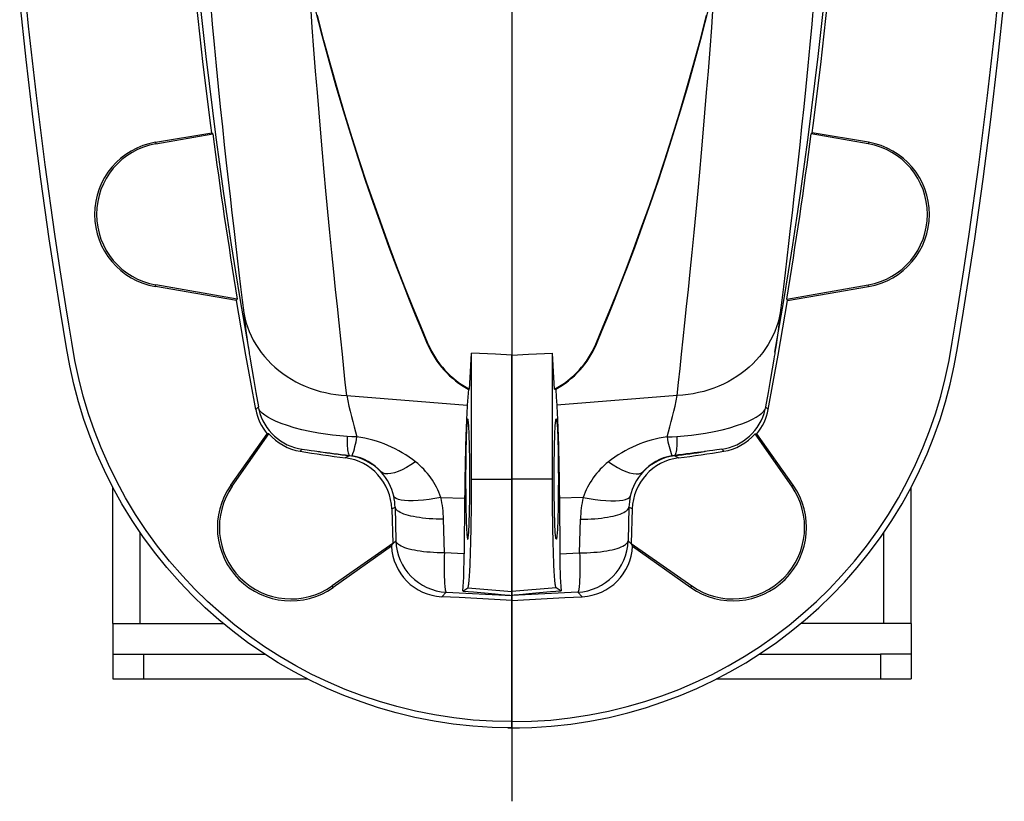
# Model space of a CAD drawing. Extents: x -1506 to 946, y -784 to 3315.
# Tile 1 of 7: x -1461 to -980, y -784 to -402. Entities that reach past the tile are written whole.
import ezdxf

# ---------------------------------------------------------------- set-up
doc = ezdxf.new("R2010")
doc.units = 0
doc.layers.get('0').update_dxf_attribs({"linetype": 'CONTINUOUS'})

# ---------------------------------------------------------------- blocks, each defined once
blk = doc.blocks.new('SW_CENTERMARKSYMBOL_1')
at = {"color": 0, "linetype": 'CONTINUOUS'}
blk.add_line((0, -87.5), (0, -724.44), dxfattribs=at)

msp = doc.modelspace()

# ---------------------------------------------------------------- linework, layer by layer
at = {"color": 7, "linetype": 'CONTINUOUS'}
for p, q in [((-1220.25, -332.5), (-1220.25, -566.27)), ((-1394.46, -462.26), (-1366.96, -457.57)), ((-1394.32, -463.03), (-1366.47, -458.12)), ((-1366.47, -458.12), (-1366.96, -457.57)), ((-1074.03, -458.12), (-1073.53, -457.57)), ((-1046.17, -463.03), (-1074.03, -458.12)), ((-1046.03, -462.26), (-1073.53, -457.57)), ((-1394.46, -462.26), (-1394.32, -463.03)), ((-1046.03, -462.26), (-1046.17, -463.03)), ((-1394.47, -532.8), (-1394.32, -531.97)), ((-1354.49, -538.99), (-1394.32, -531.97)), ((-1086, -538.99), (-1046.17, -531.97)), ((-1046.02, -532.8), (-1046.17, -531.97)), ((-1354.83, -539.59), (-1354.49, -538.99)), ((-1085.66, -539.59), (-1086, -538.99)), ((-1261.47, -560.99), (-1261.23, -560.88)), ((-1179.02, -560.99), (-1179.27, -560.88)), ((-1240.01, -626.91), (-1240.01, -565.36)), ((-1220.25, -626.91), (-1220.25, -566.27)), ((-1200.49, -626.91), (-1200.49, -565.36)), ((-1301.01, -586.12), (-1242.09, -590.71)), ((-1240.98, -582.95), (-1241.58, -582.98)), ((-1199.52, -582.95), (-1198.91, -582.98)), ((-1139.48, -586.12), (-1198.4, -590.71)), ((-1357.63, -629.93), (-1339.84, -604.77)), ((-1356.92, -630.43), (-1339.01, -604.85)), ((-1339.01, -604.85), (-1339.84, -604.77)), ((-1101.49, -604.85), (-1100.65, -604.77)), ((-1083.58, -630.43), (-1101.49, -604.85)), ((-1082.87, -629.93), (-1100.65, -604.77)), ((-1323.71, -613.32), (-1322.72, -612.35)), ((-1299.64, -615.33), (-1299.82, -615.5)), ((-1299.82, -615.5), (-1299.82, -615.5)), ((-1299.64, -615.33), (-1298.33, -615.52)), ((-1140.86, -615.33), (-1142.16, -615.52)), ((-1140.86, -615.33), (-1140.68, -615.5)), ((-1140.68, -615.5), (-1140.67, -615.5)), ((-1116.78, -613.32), (-1117.77, -612.35)), ((-1357.63, -629.93), (-1356.92, -630.43)), ((-1240.01, -626.91), (-1220.25, -626.91)), ((-1220.25, -681.89), (-1220.25, -626.91)), ((-1200.49, -626.91), (-1220.25, -626.91)), ((-1082.87, -629.93), (-1083.58, -630.43)), ((-1415.25, -697.5), (-1415.25, -630.98)), ((-1025.25, -697.5), (-1025.25, -630.98)), ((-1255.03, -635.91), (-1243.38, -636.17)), ((-1243.38, -636.17), (-1243.64, -663.46)), ((-1185.46, -635.91), (-1197.11, -636.17)), ((-1197.11, -636.17), (-1196.86, -663.46)), ((-1279, -641.53), (-1277.39, -640.64)), ((-1279, -641.53), (-1278.47, -658.38)), ((-1277.39, -640.64), (-1276.99, -657.09)), ((-1163.1, -640.64), (-1163.5, -657.09)), ((-1161.49, -641.53), (-1163.1, -640.64)), ((-1161.49, -641.53), (-1162.02, -658.38)), ((-1253.28, -662.97), (-1253.68, -646.52)), ((-1187.21, -662.97), (-1186.82, -646.52)), ((-1401.9, -697.5), (-1401.9, -653.01)), ((-1038.59, -697.5), (-1038.59, -653.01)), ((-1278.47, -658.38), (-1308.17, -679.17)), ((-1279.12, -659.68), (-1278.63, -658.7)), ((-1276.99, -657.09), (-1278.63, -658.7)), ((-1278.63, -658.7), (-1278.47, -658.38)), ((-1163.5, -657.09), (-1161.86, -658.7)), ((-1161.86, -658.7), (-1162.02, -658.38)), ((-1162.02, -658.38), (-1132.32, -679.17)), ((-1161.37, -659.68), (-1161.86, -658.7)), ((-1279.12, -659.68), (-1307.67, -679.88)), ((-1243.64, -663.46), (-1253.28, -662.97)), ((-1196.86, -663.46), (-1187.21, -662.97)), ((-1161.37, -659.68), (-1132.82, -679.88)), ((-1307.67, -679.88), (-1308.17, -679.17)), ((-1254.6, -684.41), (-1252.37, -682.23)), ((-1252.37, -682.23), (-1220.25, -683.85)), ((-1244.26, -681.63), (-1241.82, -680)), ((-1241.82, -680), (-1220.25, -681.89)), ((-1198.68, -680), (-1220.25, -681.89)), ((-1220.25, -683.85), (-1220.25, -681.89)), ((-1188.12, -682.23), (-1220.25, -683.85)), ((-1196.23, -681.63), (-1198.68, -680)), ((-1185.89, -684.41), (-1188.12, -682.23)), ((-1132.82, -679.88), (-1132.32, -679.17)), ((-1220.25, -686.2), (-1220.25, -683.85)), ((-1220.25, -745.5), (-1220.25, -686.2)), ((-1415.25, -697.5), (-1415.25, -712.5)), ((-1415.25, -697.5), (-1361.34, -697.5)), ((-1025.25, -697.5), (-1079.15, -697.5)), ((-1025.25, -697.5), (-1025.25, -712.5)), ((-1415.25, -712.5), (-1400.25, -712.5)), ((-1415.25, -712.5), (-1415.25, -724.5)), ((-1400.25, -712.5), (-1341.09, -712.5)), ((-1400.25, -712.5), (-1400.25, -724.5)), ((-1099.4, -712.5), (-1040.25, -712.5)), ((-1025.25, -712.5), (-1040.25, -712.5)), ((-1040.25, -712.5), (-1040.25, -724.5)), ((-1025.25, -712.5), (-1025.25, -724.5)), ((-1415.25, -724.5), (-1400.25, -724.5)), ((-1400.25, -724.5), (-1320.39, -724.5)), ((-1120.11, -724.5), (-1040.25, -724.5)), ((-1040.25, -724.5), (-1025.25, -724.5)), ((-1220.25, -748.5), (-1220.25, -745.5))]:
    msp.add_line(p, q, dxfattribs=at)
for points in [[(-1220.25, -745.5), (-1229.8, -745.3), (-1239.3, -744.69), (-1248.73, -743.66), (-1258.09, -742.22), (-1267.37, -740.38), (-1276.53, -738.15), (-1285.07, -735.68), (-1293.5, -732.87), (-1301.81, -729.71), (-1309.98, -726.21), (-1318.02, -722.37), (-1325.9, -718.2), (-1333.62, -713.7), (-1341.17, -708.88), (-1348.51, -703.75), (-1355.64, -698.32), (-1362.42, -692.7), (-1368.97, -686.81), (-1375.27, -680.66), (-1381.31, -674.26), (-1387.53, -667.1), (-1393.42, -659.68), (-1398.97, -652.03), (-1404.18, -644.16), (-1409.04, -636.08), (-1413.53, -627.8), (-1417.44, -619.81), (-1421.01, -611.67), (-1424.26, -603.38), (-1427.16, -594.95), (-1429.73, -586.38), (-1431.94, -577.69), (-1433.79, -568.89), (-1435.35, -560.01), (-1436.83, -551.11), (-1438.28, -542.2), (-1441.04, -524.7), (-1443.67, -507.17), (-1448.39, -473.34), (-1452.66, -439.45), (-1456.46, -405.51), (-1459.8, -371.53)], [(-1220.25, -745.5), (-1210.7, -745.3), (-1201.2, -744.69), (-1191.76, -743.66), (-1182.4, -742.22), (-1173.13, -740.38), (-1163.96, -738.15), (-1155.42, -735.68), (-1146.99, -732.87), (-1138.69, -729.71), (-1130.51, -726.21), (-1122.48, -722.37), (-1114.59, -718.2), (-1106.87, -713.7), (-1099.33, -708.88), (-1091.98, -703.75), (-1084.85, -698.32), (-1078.07, -692.7), (-1071.52, -686.81), (-1065.23, -680.66), (-1059.19, -674.26), (-1052.97, -667.1), (-1047.07, -659.68), (-1041.52, -652.03), (-1036.31, -644.16), (-1031.46, -636.08), (-1026.96, -627.8), (-1023.06, -619.81), (-1019.48, -611.67), (-1016.24, -603.38), (-1013.33, -594.95), (-1010.77, -586.38), (-1008.55, -577.69), (-1006.71, -568.89), (-1005.14, -560.01), (-1003.66, -551.11), (-1002.21, -542.2), (-999.46, -524.7), (-996.83, -507.17), (-992.1, -473.34), (-987.84, -439.45), (-984.04, -405.51), (-980.7, -371.53)], [(-1261.47, -560.99), (-1264.37, -554.04), (-1267.32, -546.85), (-1270.3, -539.43), (-1273.31, -531.79), (-1276.35, -523.93), (-1280.21, -513.67), (-1284.08, -503.06), (-1287.94, -492.13), (-1291.79, -480.88), (-1295.44, -469.81), (-1299.05, -458.46), (-1302.61, -446.84), (-1306.1, -434.96), (-1309.56, -422.66), (-1312.94, -410.1), (-1316.21, -397.29), (-1319.38, -384.25)], [(-1301.01, -586.12), (-1301.69, -579.67), (-1302.4, -572.89), (-1303.14, -565.78), (-1303.92, -558.35), (-1304.73, -550.6), (-1305.57, -542.54), (-1306.42, -534.18), (-1307.3, -525.53), (-1308.24, -516.11), (-1309.2, -506.38), (-1310.17, -496.34), (-1311.14, -486.02), (-1311.99, -476.81), (-1312.84, -467.38), (-1313.68, -457.75), (-1314.52, -447.92), (-1315.35, -437.91), (-1316.19, -427.54), (-1317.01, -416.98), (-1317.82, -406.23), (-1318.61, -395.32), (-1319.38, -384.25)], [(-1179.02, -560.99), (-1176.12, -554.04), (-1173.17, -546.85), (-1170.19, -539.43), (-1167.18, -531.79), (-1164.15, -523.93), (-1160.29, -513.67), (-1156.42, -503.06), (-1152.55, -492.13), (-1148.71, -480.88), (-1145.05, -469.81), (-1141.44, -458.46), (-1137.89, -446.84), (-1134.39, -434.96), (-1130.93, -422.66), (-1127.56, -410.1), (-1124.28, -397.29), (-1121.12, -384.25)], [(-1139.48, -586.12), (-1138.81, -579.67), (-1138.1, -572.89), (-1137.35, -565.78), (-1136.57, -558.35), (-1135.76, -550.6), (-1134.93, -542.54), (-1134.07, -534.18), (-1133.19, -525.53), (-1132.25, -516.11), (-1131.29, -506.38), (-1130.33, -496.34), (-1129.35, -486.02), (-1128.51, -476.81), (-1127.66, -467.38), (-1126.81, -457.75), (-1125.97, -447.92), (-1125.14, -437.91), (-1124.3, -427.54), (-1123.48, -416.98), (-1122.68, -406.23), (-1121.89, -395.32), (-1121.12, -384.25)], [(-1220.25, -748.5), (-1229.86, -748.3), (-1239.42, -747.69), (-1248.92, -746.66), (-1258.34, -745.22), (-1267.68, -743.39), (-1276.91, -741.15), (-1285.51, -738.69), (-1294, -735.87), (-1302.37, -732.72), (-1310.6, -729.22), (-1318.7, -725.38), (-1326.65, -721.22), (-1334.44, -716.72), (-1342.05, -711.9), (-1349.47, -706.76), (-1356.67, -701.33), (-1363.52, -695.71), (-1370.14, -689.81), (-1376.52, -683.66), (-1382.63, -677.26), (-1388.94, -670.08), (-1394.92, -662.66), (-1400.57, -654.99), (-1405.86, -647.11), (-1410.81, -639.01), (-1415.4, -630.71), (-1419.39, -622.7), (-1423.06, -614.54), (-1426.4, -606.23), (-1429.4, -597.77), (-1432.05, -589.17), (-1434.37, -580.46), (-1436.33, -571.63), (-1437.94, -562.7), (-1439.44, -553.74), (-1440.91, -544.78), (-1443.69, -527.16), (-1446.35, -509.53), (-1450.48, -480.35), (-1454.26, -451.12), (-1457.7, -421.86), (-1460.8, -392.56)], [(-1366.96, -457.57), (-1367.41, -454.08), (-1371.08, -424.21), (-1374.39, -394.3)], [(-1367.62, -394.16), (-1366.7, -404.45), (-1365.77, -414.55), (-1364.78, -424.93), (-1363.78, -435.08), (-1362.78, -445), (-1361.77, -454.66), (-1360.82, -463.57), (-1359.88, -472.24), (-1358.95, -480.67), (-1358.02, -488.85), (-1357.12, -496.77), (-1356.23, -504.43), (-1355.36, -511.82), (-1354.52, -518.93), (-1353.67, -526.11), (-1352.85, -532.97), (-1352.07, -539.51), (-1351.34, -545.71)], [(-1220.25, -748.5), (-1210.63, -748.3), (-1201.07, -747.69), (-1191.57, -746.66), (-1182.15, -745.22), (-1172.82, -743.39), (-1163.58, -741.15), (-1154.98, -738.69), (-1146.5, -735.87), (-1138.13, -732.72), (-1129.89, -729.22), (-1121.79, -725.38), (-1113.84, -721.22), (-1106.05, -716.72), (-1098.44, -711.9), (-1091.03, -706.76), (-1083.82, -701.33), (-1076.97, -695.71), (-1070.35, -689.81), (-1063.98, -683.66), (-1057.86, -677.26), (-1051.55, -670.08), (-1045.57, -662.66), (-1039.93, -654.99), (-1034.63, -647.11), (-1029.68, -639.01), (-1025.09, -630.71), (-1021.1, -622.7), (-1017.43, -614.54), (-1014.1, -606.23), (-1011.1, -597.77), (-1008.44, -589.17), (-1006.13, -580.46), (-1004.17, -571.63), (-1002.55, -562.7), (-1001.06, -553.74), (-999.59, -544.78), (-996.8, -527.16), (-994.14, -509.53), (-990.01, -480.35), (-986.23, -451.12), (-982.79, -421.86), (-979.69, -392.56)], [(-1072.88, -394.16), (-1073.79, -404.45), (-1074.72, -414.55), (-1075.71, -424.93), (-1076.71, -435.08), (-1077.71, -445), (-1078.72, -454.66), (-1079.67, -463.57), (-1080.61, -472.24), (-1081.55, -480.67), (-1082.47, -488.85), (-1083.38, -496.77), (-1084.27, -504.43), (-1085.13, -511.82), (-1085.97, -518.93), (-1086.83, -526.11), (-1087.64, -532.97), (-1088.42, -539.51), (-1089.16, -545.71)], [(-1073.53, -457.57), (-1073.08, -454.08), (-1069.41, -424.21), (-1066.11, -394.3)], [(-1261.23, -560.88), (-1264.85, -552.2), (-1268.53, -543.19), (-1272.25, -533.87), (-1275.98, -524.24), (-1279.77, -514.19), (-1283.57, -503.84), (-1287.35, -493.19), (-1291.11, -482.26), (-1294.76, -471.27), (-1298.36, -460.02), (-1301.91, -448.51), (-1305.39, -436.75), (-1308.8, -424.75), (-1312.12, -412.51), (-1315.34, -400.05)], [(-1179.27, -560.88), (-1175.64, -552.2), (-1171.96, -543.19), (-1168.25, -533.87), (-1164.51, -524.24), (-1160.72, -514.19), (-1156.92, -503.84), (-1153.14, -493.19), (-1149.39, -482.26), (-1145.74, -471.27), (-1142.13, -460.02), (-1138.58, -448.51), (-1135.1, -436.75), (-1131.7, -424.75), (-1128.38, -412.51), (-1125.15, -400.05)], [(-1354.83, -539.59), (-1374.67, -536.19), (-1394.47, -532.8)], [(-1085.66, -539.59), (-1065.83, -536.19), (-1046.02, -532.8)], [(-1345.44, -592.91), (-1347.9, -579.61), (-1350.28, -566.29), (-1352.59, -552.95), (-1354.83, -539.59)], [(-1095.05, -592.91), (-1092.6, -579.61), (-1090.22, -566.29), (-1087.9, -552.95), (-1085.66, -539.59)], [(-1351.34, -545.71), (-1350.85, -548.01), (-1350.25, -550.28), (-1349.52, -552.53), (-1348.68, -554.74), (-1347.72, -556.9), (-1346.64, -559.02), (-1345.45, -561.09), (-1344.15, -563.11), (-1342.74, -565.07), (-1341.23, -566.96), (-1339.61, -568.78), (-1337.9, -570.53), (-1336.1, -572.21), (-1334.21, -573.8), (-1332.23, -575.31), (-1330.17, -576.74), (-1328.04, -578.07), (-1325.84, -579.32), (-1323.56, -580.46), (-1321.23, -581.51), (-1318.84, -582.46), (-1316.4, -583.3), (-1313.92, -584.04), (-1311.39, -584.67), (-1308.84, -585.2), (-1306.25, -585.62), (-1303.64, -585.92), (-1301.01, -586.12)], [(-1351.34, -545.71), (-1351.01, -548.4), (-1350.65, -551.29), (-1350.24, -554.37), (-1349.78, -557.71), (-1349.29, -561.23), (-1348.75, -564.93)], [(-1089.16, -545.71), (-1089.64, -548.01), (-1090.24, -550.28), (-1090.97, -552.53), (-1091.82, -554.74), (-1092.78, -556.9), (-1093.86, -559.02), (-1095.05, -561.09), (-1096.35, -563.11), (-1097.75, -565.07), (-1099.27, -566.96), (-1100.88, -568.78), (-1102.59, -570.53), (-1104.39, -572.21), (-1106.28, -573.8), (-1108.26, -575.31), (-1110.32, -576.74), (-1112.45, -578.07), (-1114.66, -579.32), (-1116.93, -580.46), (-1119.26, -581.51), (-1121.65, -582.46), (-1124.09, -583.3), (-1126.57, -584.04), (-1129.1, -584.67), (-1131.66, -585.2), (-1134.24, -585.62), (-1136.85, -585.92), (-1139.48, -586.12)], [(-1089.16, -545.71), (-1089.48, -548.4), (-1089.85, -551.29), (-1090.25, -554.37), (-1090.71, -557.71), (-1091.21, -561.23), (-1091.75, -564.93)], [(-1348.75, -564.93), (-1348.68, -565.3), (-1348.62, -565.66), (-1348.4, -566.97), (-1348.19, -568.22), (-1347.4, -573), (-1346.6, -577.73), (-1345.43, -584.58), (-1344.19, -591.62)], [(-1240.98, -582.95), (-1240.65, -577.29), (-1240.33, -571.42), (-1240.01, -565.36)], [(-1220.25, -566.27), (-1228.25, -565.9), (-1240.01, -565.36)], [(-1220.25, -566.27), (-1212.25, -565.9), (-1200.49, -565.36)], [(-1199.52, -582.95), (-1199.84, -577.29), (-1200.17, -571.42), (-1200.49, -565.36)], [(-1091.75, -564.93), (-1091.81, -565.3), (-1091.87, -565.66), (-1092.09, -566.97), (-1092.3, -568.22), (-1093.09, -573), (-1093.89, -577.73), (-1095.06, -584.58), (-1096.3, -591.62)], [(-1241.58, -582.98), (-1241.84, -586.91), (-1242.09, -590.71)], [(-1198.91, -582.98), (-1198.66, -586.91), (-1198.4, -590.71)], [(-1344.19, -591.62), (-1345.4, -592.86), (-1345.44, -592.91)], [(-1242.09, -590.71), (-1242.19, -592.13), (-1242.28, -593.66), (-1242.37, -595.3), (-1242.45, -597.04), (-1242.53, -598.88), (-1242.62, -600.82), (-1242.69, -602.86), (-1242.77, -604.99), (-1242.84, -607.21), (-1242.91, -609.51), (-1242.97, -611.89), (-1243.03, -614.34), (-1243.09, -616.87), (-1243.14, -619.47), (-1243.19, -622.12), (-1243.24, -624.84), (-1243.28, -627.6), (-1243.32, -630.42), (-1243.35, -633.28), (-1243.38, -636.17)], [(-1198.4, -590.71), (-1198.31, -592.13), (-1198.22, -593.66), (-1198.13, -595.3), (-1198.04, -597.04), (-1197.96, -598.88), (-1197.88, -600.82), (-1197.8, -602.86), (-1197.73, -604.99), (-1197.65, -607.21), (-1197.59, -609.51), (-1197.52, -611.89), (-1197.46, -614.34), (-1197.4, -616.87), (-1197.35, -619.47), (-1197.3, -622.12), (-1197.25, -624.84), (-1197.21, -627.6), (-1197.17, -630.42), (-1197.14, -633.28), (-1197.11, -636.17)], [(-1096.3, -591.62), (-1095.1, -592.86), (-1095.05, -592.91)], [(-1300.83, -606.06), (-1304.42, -605.8), (-1307.95, -605.46), (-1311.41, -605.03), (-1314.75, -604.52), (-1318.96, -603.73), (-1322.95, -602.83), (-1326.66, -601.85), (-1330.02, -600.8), (-1333.07, -599.7), (-1335.78, -598.57), (-1337.81, -597.59), (-1339.58, -596.61), (-1341.09, -595.63), (-1342.33, -594.67), (-1343.24, -593.79), (-1343.92, -592.94)], [(-1139.66, -606.06), (-1136.07, -605.8), (-1132.54, -605.46), (-1129.09, -605.03), (-1125.74, -604.52), (-1121.53, -603.73), (-1117.54, -602.83), (-1113.83, -601.85), (-1110.48, -600.8), (-1107.43, -599.7), (-1104.72, -598.57), (-1102.69, -597.59), (-1100.91, -596.61), (-1099.4, -595.63), (-1098.16, -594.67), (-1097.25, -593.79), (-1096.58, -592.94)], [(-1242.9, -626.91), (-1242.89, -628.77), (-1242.89, -630.63), (-1242.88, -632.47), (-1242.86, -634.29), (-1242.84, -636.08), (-1242.82, -637.83), (-1242.8, -639.54), (-1242.77, -641.2), (-1242.73, -642.8), (-1242.7, -644.34), (-1242.66, -645.8), (-1242.61, -647.19), (-1242.57, -648.5), (-1242.52, -649.72), (-1242.46, -650.85), (-1242.41, -651.88), (-1242.35, -652.82), (-1242.3, -653.64), (-1242.24, -654.37), (-1242.17, -654.98), (-1242.11, -655.47), (-1242.05, -655.85), (-1241.98, -656.12), (-1241.92, -656.27), (-1241.85, -656.3), (-1241.79, -656.21), (-1241.72, -656), (-1241.66, -655.68), (-1241.6, -655.24), (-1241.53, -654.68), (-1241.47, -654.02), (-1241.41, -653.24), (-1241.36, -652.36), (-1241.3, -651.38), (-1241.25, -650.3), (-1241.2, -649.12), (-1241.15, -647.86), (-1241.1, -646.51), (-1241.06, -645.08), (-1241.02, -643.58), (-1240.99, -642.01), (-1240.96, -640.38), (-1240.93, -638.69), (-1240.9, -636.96), (-1240.88, -635.19), (-1240.87, -633.38), (-1240.86, -631.55), (-1240.85, -629.7), (-1240.84, -627.84), (-1240.84, -625.98), (-1240.85, -624.12), (-1240.86, -622.27), (-1240.87, -620.43), (-1240.88, -618.63), (-1240.9, -616.86), (-1240.93, -615.13), (-1240.96, -613.44), (-1240.99, -611.81), (-1241.02, -610.24), (-1241.06, -608.74), (-1241.1, -607.31), (-1241.15, -605.96), (-1241.2, -604.7), (-1241.25, -603.52), (-1241.3, -602.44), (-1241.36, -601.46), (-1241.41, -600.57), (-1241.47, -599.8), (-1241.53, -599.13), (-1241.6, -598.58), (-1241.66, -598.14), (-1241.72, -597.82), (-1241.79, -597.61), (-1241.85, -597.52), (-1241.92, -597.55), (-1241.98, -597.7), (-1242.05, -597.96), (-1242.11, -598.35), (-1242.17, -598.84), (-1242.24, -599.45), (-1242.3, -600.17), (-1242.35, -601), (-1242.41, -601.93), (-1242.46, -602.97), (-1242.52, -604.1), (-1242.57, -605.32), (-1242.61, -606.63), (-1242.66, -608.02), (-1242.7, -609.48), (-1242.73, -611.02), (-1242.77, -612.62), (-1242.8, -614.28), (-1242.82, -615.99), (-1242.84, -617.74), (-1242.86, -619.53), (-1242.88, -621.35), (-1242.89, -623.19), (-1242.89, -625.04), (-1242.9, -626.91)], [(-1197.6, -626.91), (-1197.6, -628.77), (-1197.61, -630.63), (-1197.62, -632.47), (-1197.63, -634.29), (-1197.65, -636.08), (-1197.67, -637.83), (-1197.7, -639.54), (-1197.73, -641.2), (-1197.76, -642.8), (-1197.8, -644.34), (-1197.84, -645.8), (-1197.88, -647.19), (-1197.93, -648.5), (-1197.98, -649.72), (-1198.03, -650.85), (-1198.08, -651.88), (-1198.14, -652.82), (-1198.2, -653.64), (-1198.26, -654.37), (-1198.32, -654.98), (-1198.38, -655.47), (-1198.45, -655.85), (-1198.51, -656.12), (-1198.58, -656.27), (-1198.64, -656.3), (-1198.71, -656.21), (-1198.77, -656), (-1198.83, -655.68), (-1198.9, -655.24), (-1198.96, -654.68), (-1199.02, -654.02), (-1199.08, -653.24), (-1199.14, -652.36), (-1199.19, -651.38), (-1199.25, -650.3), (-1199.3, -649.12), (-1199.34, -647.86), (-1199.39, -646.51), (-1199.43, -645.08), (-1199.47, -643.58), (-1199.51, -642.01), (-1199.54, -640.38), (-1199.56, -638.69), (-1199.59, -636.96), (-1199.61, -635.19), (-1199.63, -633.38), (-1199.64, -631.55), (-1199.65, -629.7), (-1199.65, -627.84), (-1199.65, -625.98), (-1199.65, -624.12), (-1199.64, -622.27), (-1199.63, -620.43), (-1199.61, -618.63), (-1199.59, -616.86), (-1199.56, -615.13), (-1199.54, -613.44), (-1199.51, -611.81), (-1199.47, -610.24), (-1199.43, -608.74), (-1199.39, -607.31), (-1199.34, -605.96), (-1199.3, -604.7), (-1199.25, -603.52), (-1199.19, -602.44), (-1199.14, -601.46), (-1199.08, -600.57), (-1199.02, -599.8), (-1198.96, -599.13), (-1198.9, -598.58), (-1198.83, -598.14), (-1198.77, -597.82), (-1198.71, -597.61), (-1198.64, -597.52), (-1198.58, -597.55), (-1198.51, -597.7), (-1198.45, -597.96), (-1198.38, -598.35), (-1198.32, -598.84), (-1198.26, -599.45), (-1198.2, -600.17), (-1198.14, -601), (-1198.08, -601.93), (-1198.03, -602.97), (-1197.98, -604.1), (-1197.93, -605.32), (-1197.88, -606.63), (-1197.84, -608.02), (-1197.8, -609.48), (-1197.76, -611.02), (-1197.73, -612.62), (-1197.7, -614.28), (-1197.67, -615.99), (-1197.65, -617.74), (-1197.63, -619.53), (-1197.62, -621.35), (-1197.61, -623.19), (-1197.6, -625.04), (-1197.6, -626.91)], [(-1300.83, -606.06), (-1300.85, -607.4), (-1300.84, -608.65), (-1300.81, -609.81), (-1300.76, -610.87), (-1300.69, -611.83), (-1300.6, -612.68), (-1300.48, -613.42), (-1300.35, -614.04), (-1300.2, -614.55), (-1300.03, -614.93), (-1299.84, -615.19), (-1299.64, -615.33)], [(-1296.05, -606.31), (-1298.44, -606.19), (-1300.83, -606.06)], [(-1144.45, -606.31), (-1142.05, -606.19), (-1139.66, -606.06)], [(-1139.66, -606.06), (-1139.65, -607.4), (-1139.65, -608.65), (-1139.68, -609.81), (-1139.73, -610.87), (-1139.81, -611.83), (-1139.9, -612.68), (-1140.01, -613.42), (-1140.14, -614.04), (-1140.29, -614.55), (-1140.46, -614.93), (-1140.65, -615.19), (-1140.86, -615.33)], [(-1322.72, -612.35), (-1321.63, -612.49), (-1320.39, -612.65), (-1319.4, -612.79), (-1318.33, -612.94), (-1316.72, -613.16), (-1315.59, -613.31), (-1314.88, -613.41), (-1314.46, -613.47), (-1314.3, -613.5)], [(-1314.3, -613.5), (-1313.97, -613.54), (-1312.5, -613.72), (-1310.93, -613.92), (-1309.22, -614.13), (-1307.43, -614.36), (-1305.59, -614.59), (-1303.68, -614.83), (-1301.68, -615.07), (-1299.64, -615.33)], [(-1299.82, -615.5), (-1301.11, -616.25), (-1301.66, -616.56)], [(-1126.19, -613.5), (-1126.52, -613.54), (-1127.99, -613.72), (-1129.56, -613.92), (-1131.27, -614.13), (-1133.07, -614.36), (-1134.91, -614.59), (-1136.81, -614.83), (-1138.82, -615.07), (-1140.86, -615.33)], [(-1140.67, -615.5), (-1139.38, -616.25), (-1138.84, -616.56)], [(-1117.77, -612.35), (-1118.86, -612.49), (-1120.1, -612.65), (-1121.09, -612.79), (-1122.17, -612.94), (-1123.78, -613.16), (-1124.9, -613.31), (-1125.62, -613.41), (-1126.04, -613.47), (-1126.19, -613.5)], [(-1267.36, -618.49), (-1267.89, -618.85), (-1269.7, -620.02), (-1271.85, -621.28), (-1273.93, -622.35), (-1275.89, -623.21), (-1277.71, -623.84), (-1279.38, -624.25), (-1280.87, -624.43), (-1282.15, -624.37), (-1283.23, -624.08), (-1284.07, -623.56)], [(-1173.14, -618.49), (-1172.6, -618.85), (-1170.8, -620.02), (-1168.64, -621.28), (-1166.56, -622.35), (-1164.6, -623.21), (-1162.78, -623.84), (-1161.11, -624.25), (-1159.62, -624.43), (-1158.34, -624.37), (-1157.27, -624.08), (-1156.43, -623.56)], [(-1241.82, -680), (-1241.73, -679.89), (-1241.64, -679.66), (-1241.56, -679.31), (-1241.47, -678.84), (-1241.39, -678.26), (-1241.3, -677.57), (-1241.22, -676.77), (-1241.14, -675.86), (-1241.06, -674.84), (-1240.98, -673.72), (-1240.91, -672.49), (-1240.83, -671.16), (-1240.76, -669.73), (-1240.69, -668.21), (-1240.63, -666.6), (-1240.56, -664.91), (-1240.5, -663.12), (-1240.45, -661.26), (-1240.39, -659.33), (-1240.34, -657.32), (-1240.29, -655.24), (-1240.25, -653.11), (-1240.21, -650.91), (-1240.17, -648.67), (-1240.13, -646.37), (-1240.1, -644.03), (-1240.08, -641.66), (-1240.06, -639.25), (-1240.04, -636.81), (-1240.02, -634.36), (-1240.01, -631.88), (-1240.01, -629.4), (-1240.01, -626.91)], [(-1198.68, -680), (-1198.76, -679.89), (-1198.85, -679.66), (-1198.94, -679.31), (-1199.02, -678.84), (-1199.11, -678.26), (-1199.19, -677.57), (-1199.27, -676.77), (-1199.35, -675.86), (-1199.43, -674.84), (-1199.51, -673.72), (-1199.59, -672.49), (-1199.66, -671.16), (-1199.73, -669.73), (-1199.8, -668.21), (-1199.87, -666.6), (-1199.93, -664.91), (-1199.99, -663.12), (-1200.05, -661.26), (-1200.1, -659.33), (-1200.15, -657.32), (-1200.2, -655.24), (-1200.25, -653.11), (-1200.29, -650.91), (-1200.33, -648.67), (-1200.36, -646.37), (-1200.39, -644.03), (-1200.42, -641.66), (-1200.44, -639.25), (-1200.46, -636.81), (-1200.47, -634.36), (-1200.48, -631.88), (-1200.49, -629.4), (-1200.49, -626.91)], [(-1255.03, -635.91), (-1257.95, -636.45), (-1260.8, -636.89), (-1263.54, -637.22), (-1266.13, -637.45), (-1268.55, -637.57), (-1270.75, -637.57), (-1272.7, -637.46), (-1274.39, -637.24), (-1275.78, -636.91), (-1276.86, -636.47), (-1277.61, -635.94), (-1278.03, -635.31)], [(-1185.46, -635.91), (-1182.54, -636.45), (-1179.69, -636.89), (-1176.95, -637.22), (-1174.36, -637.45), (-1171.95, -637.57), (-1169.75, -637.57), (-1167.79, -637.46), (-1166.11, -637.24), (-1164.72, -636.91), (-1163.63, -636.47), (-1162.88, -635.94), (-1162.46, -635.31)], [(-1253.68, -646.52), (-1255.46, -646.5), (-1257.22, -646.46), (-1258.96, -646.38), (-1260.65, -646.27), (-1262.31, -646.13), (-1263.91, -645.95), (-1265.45, -645.75), (-1266.93, -645.53), (-1268.33, -645.27), (-1269.65, -644.99), (-1270.89, -644.68), (-1272.03, -644.35), (-1273.07, -644), (-1274.01, -643.63), (-1274.84, -643.24), (-1275.56, -642.84), (-1276.17, -642.42), (-1276.66, -641.99), (-1277.02, -641.54), (-1277.27, -641.09), (-1277.39, -640.64)], [(-1186.82, -646.52), (-1185.03, -646.5), (-1183.27, -646.46), (-1181.54, -646.38), (-1179.84, -646.27), (-1178.19, -646.13), (-1176.58, -645.95), (-1175.04, -645.75), (-1173.56, -645.53), (-1172.16, -645.27), (-1170.84, -644.99), (-1169.61, -644.68), (-1168.47, -644.35), (-1167.42, -644), (-1166.48, -643.63), (-1165.65, -643.24), (-1164.93, -642.84), (-1164.32, -642.42), (-1163.84, -641.99), (-1163.47, -641.54), (-1163.23, -641.09), (-1163.1, -640.64)], [(-1253.28, -662.97), (-1255.06, -662.95), (-1256.82, -662.91), (-1258.56, -662.83), (-1260.25, -662.72), (-1261.91, -662.58), (-1263.51, -662.41), (-1265.05, -662.21), (-1266.53, -661.98), (-1267.93, -661.72), (-1269.25, -661.44), (-1270.49, -661.13), (-1271.63, -660.8), (-1272.67, -660.45), (-1273.61, -660.08), (-1274.44, -659.69), (-1275.16, -659.29), (-1275.77, -658.87), (-1276.26, -658.44), (-1276.62, -657.99), (-1276.87, -657.54), (-1276.99, -657.09)], [(-1187.21, -662.97), (-1185.43, -662.95), (-1183.67, -662.91), (-1181.94, -662.83), (-1180.24, -662.72), (-1178.58, -662.58), (-1176.98, -662.41), (-1175.44, -662.21), (-1173.96, -661.98), (-1172.56, -661.72), (-1171.24, -661.44), (-1170.01, -661.13), (-1168.86, -660.8), (-1167.82, -660.45), (-1166.88, -660.08), (-1166.05, -659.69), (-1165.33, -659.29), (-1164.72, -658.87), (-1164.24, -658.44), (-1163.87, -657.99), (-1163.62, -657.54), (-1163.5, -657.09)], [(-1253.28, -662.97), (-1253.32, -664.64), (-1253.36, -666.28), (-1253.38, -667.87), (-1253.39, -669.41), (-1253.4, -670.89), (-1253.39, -672.3), (-1253.37, -673.64), (-1253.34, -674.9), (-1253.3, -676.07), (-1253.25, -677.16), (-1253.19, -678.15), (-1253.11, -679.04), (-1253.03, -679.83), (-1252.94, -680.52), (-1252.85, -681.09), (-1252.74, -681.55), (-1252.62, -681.89), (-1252.5, -682.12), (-1252.37, -682.23)], [(-1187.21, -662.97), (-1187.17, -664.64), (-1187.14, -666.28), (-1187.11, -667.87), (-1187.1, -669.41), (-1187.1, -670.89), (-1187.11, -672.3), (-1187.13, -673.64), (-1187.16, -674.9), (-1187.2, -676.07), (-1187.25, -677.16), (-1187.31, -678.15), (-1187.38, -679.04), (-1187.46, -679.83), (-1187.55, -680.52), (-1187.65, -681.09), (-1187.76, -681.55), (-1187.87, -681.89), (-1187.99, -682.12), (-1188.12, -682.23)], [(-1244.26, -681.63), (-1238.98, -682.1), (-1233.71, -682.57), (-1228.46, -683.05), (-1225.62, -683.31), (-1223.7, -683.49), (-1222.41, -683.61), (-1221.29, -683.73), (-1220.67, -683.79), (-1220.39, -683.83), (-1220.27, -683.84), (-1220.25, -683.85)], [(-1196.23, -681.63), (-1201.51, -682.1), (-1206.79, -682.57), (-1212.03, -683.05), (-1214.88, -683.31), (-1216.79, -683.49), (-1218.08, -683.61), (-1219.21, -683.73), (-1219.82, -683.79), (-1220.1, -683.83), (-1220.23, -683.84), (-1220.25, -683.85)], [(-1220.25, -686.2), (-1228.83, -685.75), (-1237.42, -685.3), (-1246.01, -684.86), (-1254.6, -684.41)], [(-1220.25, -686.2), (-1211.66, -685.75), (-1203.07, -685.3), (-1194.48, -684.86), (-1185.89, -684.41)], [(-1222.34, -748.49), (-1220.25, -748.5), (-1216.56, -748.47)]]:
    msp.add_lwpolyline(points, dxfattribs=at)
for centre, radius, start, end in [((1044.25, -142.5), 2430, 169.98885, 190.01115), ((-3484.75, -142.5), 2430, 349.98885, 10.01115), ((1044.25, -142.5), 2431.29, 187.45893, 189.38564), ((-3484.75, -142.5), 2431.29, 350.61436, 352.54107), ((-1388.44, -497.53), 35.78, 99.6914, 260.2923), ((-1388.25, -497.5), 35, 100, 260), ((-1052.25, -497.5), 35, 280, 80), ((-1052.06, -497.53), 35.78, 279.7077, 80.3086), ((-1220.2, -543.65), 44.77, 202.7957, 241.4694), ((-1220.23, -543.59), 44.5, 202.8686, 242.2017), ((-1220.27, -543.59), 44.5, 297.7983, 337.1314), ((-1220.29, -543.65), 44.77, 298.5306, 337.2043), ((-1024.15, -528.75), 282.75, 191.7064, 195.9213), ((-1416.34, -528.75), 282.75, 344.0787, 348.2936), ((-1323.24, -587.89), 21.29, 190.0842, 193.7186), ((-1117.26, -587.89), 21.29, 346.2814, 349.9158), ((-1319.96, -588.14), 25.92, 190.6048, 219.9321), ((-1319.07, -587.09), 25.52, 193.2531, 261.7754), ((-1121.42, -587.09), 25.52, 278.2246, 346.7469), ((-1120.53, -588.14), 25.92, 320.0679, 349.3952), ((-1319.49, -587.67), 26, 221.34, 260.6426), ((-1121.01, -587.67), 26, 279.3574, 318.66), ((-1349.66, -597.9), 54.27, 341.0525, 351.0809), ((-1303.85, -664.57), 58.78, 51.6273, 82.376), ((-1136.65, -664.57), 58.78, 97.624, 128.3727), ((-1090.83, -597.9), 54.27, 188.9191, 198.9475), ((-1220.25, 14.5), 636.29, 260.64156, 262.64902), ((-1220.25, 14.5), 635, 261.48213, 262.80111), ((-1303.09, -641.3), 26.01, 43.2807, 82.7616), ((-1302.77, -640.06), 24.94, 41.4253, 79.7567), ((-1137.73, -640.06), 24.94, 100.2433, 138.5747), ((-1137.4, -641.3), 26.01, 97.2384, 136.7193), ((-1220.25, 14.5), 635, 277.19889, 278.51787), ((-1220.25, 14.5), 636.29, 277.35098, 279.35844), ((-1304.98, -642.35), 26, 1.7956, 82.6501), ((-1290.6, -648.01), 37.57, 18.7835, 51.7784), ((-1149.89, -648.01), 37.57, 128.2216, 161.2165), ((-1135.51, -642.35), 26, 97.3499, 178.2044), ((-1282.59, -622.04), 2.12, 222.2548, 225.8285), ((-1303.69, -641.08), 26.3, 12.6655, 42.042), ((-1136.8, -641.08), 26.3, 137.958, 167.3345), ((-1157.9, -622.04), 2.12, 314.1715, 317.7452), ((-1328.36, -650.62), 35.84, 144.7484, 305.2507), ((-1112.14, -650.62), 35.84, 234.7493, 35.2516), ((-1328.25, -650.5), 35, 145, 305), ((-1112.25, -650.5), 35, 235, 35), ((-1303.47, -641.08), 26.08, 0.9616, 12.7614), ((-1303.53, -647.49), 49.86, 1.1189, 13.4302), ((-1136.96, -647.49), 49.86, 166.5698, 178.8811), ((-1137.02, -641.08), 26.08, 167.2386, 179.0384), ((-1250.99, -656.26), 26.01, 181.8285, 266.9588), ((-1189.5, -656.26), 26.01, 273.0412, 358.1715), ((-1253.26, -658.56), 25.89, 182.4841, 267.0299), ((-1466.46, -664.88), 222.82, 355.691, 0.3675), ((-974.04, -664.88), 222.82, 179.6325, 184.309), ((-1187.23, -658.56), 25.89, 272.9701, 357.5159)]:
    msp.add_arc(centre, radius, start, end, dxfattribs=at)

# ---------------------------------------------------------------- block references
msp.add_blockref('SW_CENTERMARKSYMBOL_1', (-1220.25, -60), dxfattribs=at)

doc.saveas('drawing.dxf')
